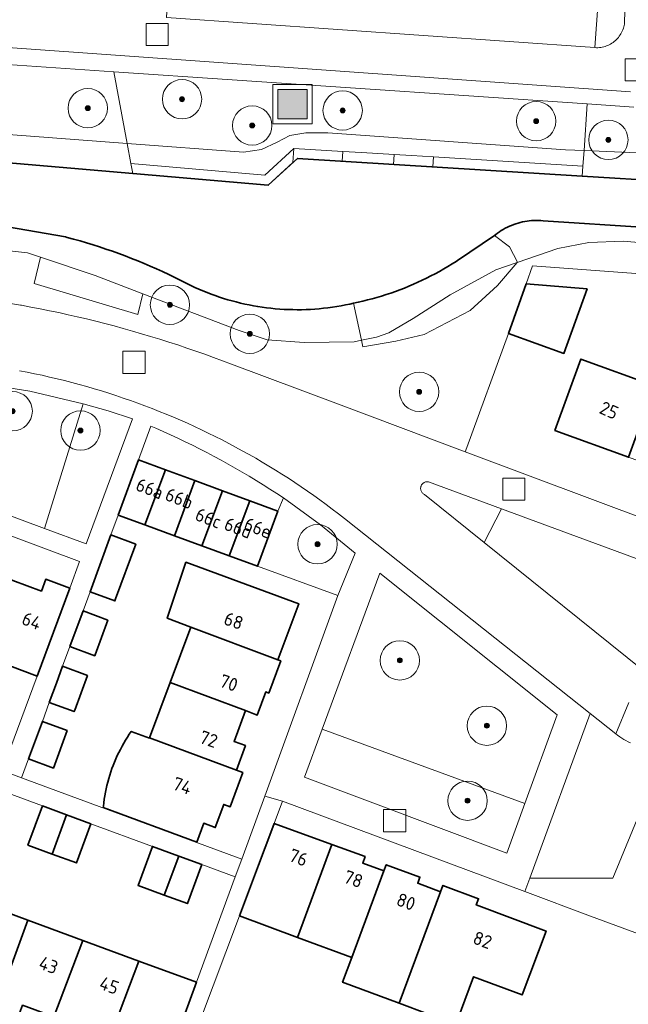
# Model space of a CAD drawing. Extents: x 154222 to 160093, y 456746 to 462495.
# Tile 147 of 254: x 158366 to 158428, y 461077 to 461177. Entities that reach past the tile are written whole.
import ezdxf
from ezdxf.enums import TextEntityAlignment as Align

# ---------------------------------------------------------------- set-up
doc = ezdxf.new("R2010")
doc.units = 0
doc.header["$LTSCALE"] = 0.75
doc.layers.get('0').update_dxf_attribs({"linetype": 'CONTINUOUS'})
for name, color, linetype, lineweight in [('B-XX-GK-BESCHOEIING-G', 252, 'GK-BESCHOEIING', 35), ('B-XX-GR-BEPLANTING_CULTUUR_BODEMBEDEKKER-GV', 252, 'CONTINUOUS', 18), ('B-XX-GR-BEPLANTING_CULTUUR_BOSPLANTSOEN-GV', 252, 'CONTINUOUS', 18), ('B-XX-GR-BEPLANTING_CULTUUR_HEESTERS-GV', 252, 'CONTINUOUS', 18), ('B-XX-GR-BOOM-S', 252, 'CONTINUOUS', 25), ('B-XX-IE-MEUBILAIR_WEGMEUBILAIR-S', 252, 'CONTINUOUS', 25), ('B-XX-OG-BEBOUWING-GV', 6, 'CONTINUOUS', 35), ('B-XX-OG-BEBOUWING-T18', 1, 'CONTINUOUS', 18), ('B-XX-OG-TERREIN_CULTUURSCHEIDING-GV', 252, 'CONTINUOUS', 18), ('B-XX-OG-TERREIN_ERF-GV', 252, 'CONTINUOUS', 18), ('B-XX-OG-WATER_SLOOT-GV', 252, 'CONTINUOUS', 18), ('B-XX-RI-GWA_RIOOLPUT-S', 252, 'CONTINUOUS', 25), ('B-XX-VH-VERHARDING_ASFALT-GV', 252, 'CONTINUOUS', 18), ('B-XX-VH-VERHARDING_BETONSTRAATSTEEN-GV', 252, 'CONTINUOUS', 18), ('B-XX-VH-VERHARDING_TEGEL-GV', 252, 'CONTINUOUS', 18)]:
    doc.layers.add(name, color=color, linetype=linetype, lineweight=lineweight)
doc.styles.add('NLCS-ISO-M-T18', font='NLCS-ISO.ttf', dxfattribs={"height": 1.8})
doc.linetypes.add('GK-BESCHOEIING', pattern='A,30,-5,[1,NLCS.SHX,S=1,R=0,X=0,Y=0],-5', length=40)

# ---------------------------------------------------------------- blocks, each defined once
blk = doc.blocks.new('SIE-WEG_AFVALBAK-SO')
at = {"linetype": 'ByBlock', "lineweight": 18}
h = blk.add_hatch(color=0, dxfattribs=at)
h.dxf.hatch_style = 1
h.paths.add_polyline_path([(-1.5, -1.5), (1.5, -1.5), (1.5, 1.5), (-1.5, 1.5)])
at = {"color": 0, "linetype": 'ByBlock', "lineweight": 18}
for points in [[(-2, -2), (2, -2), (2, 2), (-2, 2)], [(-1.5, -1.5), (1.5, -1.5), (1.5, 1.5), (-1.5, 1.5)]]:
    blk.add_lwpolyline(points, close=True, dxfattribs=at)
blk = doc.blocks.new('SRI-PUT_INSPECTIEPUT_RIOOLPUT-SO')
at = {"color": 0, "linetype": 'ByBlock', "lineweight": 18}
blk.add_lwpolyline([(-1.125, -1.125), (1.125, -1.125), (1.125, 1.125), (-1.125, 1.125)], close=True, dxfattribs=at)
blk = doc.blocks.new('SGR-BOOM_01-SO')
at = {"linetype": 'ByBlock', "lineweight": 18}
h = blk.add_hatch(color=0, dxfattribs=at)
h.dxf.hatch_style = 1
edge = h.paths.add_edge_path()
edge.add_arc((0, 0), 0.25, 0, 360)
at = {"color": 0, "linetype": 'ByBlock', "lineweight": 18}
for radius in [2, 0.25]:
    blk.add_circle((0, 0), radius, dxfattribs=at)

msp = doc.modelspace()

# ---------------------------------------------------------------- linework, layer by layer
at = {"layer": 'B-XX-GK-BESCHOEIING-G'}
for points in [[(158354.736, 461163.018), (158377.225, 461161.078), (158390.99, 461159.89), (158393.95, 461162.62), (158422.905, 461160.833), (158440.588, 461159.742)], [(158450.335, 461154.229), (158418.92, 461156.28), (158418.687, 461156.298), (158418.454, 461156.309), (158418.221, 461156.311), (158417.988, 461156.305), (158417.755, 461156.292), (158417.522, 461156.27), (158417.291, 461156.24), (158417.06, 461156.203), (158416.831, 461156.158), (158416.604, 461156.104), (158416.379, 461156.043), (158416.156, 461155.975), (158415.935, 461155.899), (158415.718, 461155.815), (158415.503, 461155.724), (158415.291, 461155.625), (158415.083, 461155.519), (158414.879, 461155.407), (158414.678, 461155.287), (158414.482, 461155.161), (158414.291, 461155.027), (158414.104, 461154.888), (158413.98, 461154.79), (158410.213, 461152.234), (158410.085, 461152.151), (158409.669, 461151.887), (158409.248, 461151.629), (158408.824, 461151.379), (158408.395, 461151.135), (158407.963, 461150.899), (158407.526, 461150.669), (158407.086, 461150.447), (158406.643, 461150.231), (158406.196, 461150.023), (158405.746, 461149.822), (158405.292, 461149.629), (158404.836, 461149.443), (158404.376, 461149.264), (158403.914, 461149.093), (158403.449, 461148.929), (158402.981, 461148.773), (158402.511, 461148.625), (158402.038, 461148.484), (158401.564, 461148.351), (158401.087, 461148.226), (158400.608, 461148.108), (158400.127, 461147.998), (158399.645, 461147.896), (158399.262, 461147.81), (158398.824, 461147.718), (158398.385, 461147.635), (158397.944, 461147.56), (158397.501, 461147.492), (158397.058, 461147.433), (158396.614, 461147.381), (158396.169, 461147.337), (158395.723, 461147.302), (158395.276, 461147.274), (158394.829, 461147.254), (158394.382, 461147.242), (158393.935, 461147.239), (158393.487, 461147.243), (158393.04, 461147.255), (158392.593, 461147.275), (158392.147, 461147.303), (158391.701, 461147.34), (158391.256, 461147.384), (158390.812, 461147.436), (158390.368, 461147.496), (158389.926, 461147.564), (158389.485, 461147.64), (158389.046, 461147.724), (158388.608, 461147.815), (158388.172, 461147.914), (158387.738, 461148.022), (158387.305, 461148.137), (158386.875, 461148.259), (158386.447, 461148.39), (158386.022, 461148.527), (158385.599, 461148.673), (158385.178, 461148.826), (158384.761, 461148.987), (158384.346, 461149.155), (158383.935, 461149.33), (158383.526, 461149.513), (158383.122, 461149.703), (158382.72, 461149.9), (158382.107, 461150.213), (158381.49, 461150.519), (158380.87, 461150.818), (158380.246, 461151.11), (158379.619, 461151.395), (158378.988, 461151.672), (158378.355, 461151.941), (158377.718, 461152.204), (158377.078, 461152.459), (158376.436, 461152.706), (158375.79, 461152.947), (158375.142, 461153.179), (158374.491, 461153.404), (158373.838, 461153.622), (158373.182, 461153.831), (158372.524, 461154.034), (158371.863, 461154.228), (158371.2, 461154.415), (158370.535, 461154.594), (158370.36, 461154.64), (158364.467, 461155.661)]]:
    msp.add_lwpolyline(points, dxfattribs=at)
at = {"layer": 'B-XX-GR-BEPLANTING_CULTUUR_BODEMBEDEKKER-GV'}
msp.add_lwpolyline([(158354.736, 461163.018), (158377.225, 461161.078), (158377.033, 461162.098), (158376.648, 461164.144), (158354.726, 461165.805)], dxfattribs=at)
msp.add_lwpolyline([(158407.208, 461129.743), (158407.134, 461129.744), (158407.06, 461129.737), (158406.987, 461129.722), (158406.917, 461129.7), (158406.849, 461129.67), (158406.785, 461129.632), (158406.726, 461129.589), (158406.671, 461129.538), (158406.623, 461129.483), (158406.58, 461129.422), (158406.544, 461129.357), (158406.516, 461129.289), (158406.503, 461129.249), (158406.486, 461129.177), (158406.478, 461129.103), (158406.477, 461129.029), (158406.484, 461128.956), (158406.5, 461128.883), (158406.523, 461128.813), (158406.553, 461128.745), (158406.591, 461128.682), (158406.635, 461128.622), (158406.685, 461128.568), (158406.741, 461128.52), (158406.802, 461128.477), (158406.867, 461128.442), (158406.884, 461128.434), (158412.933, 461123.572), (158414.694, 461126.994), (158407.281, 461129.734)], close=True, dxfattribs=at)
at = {"layer": 'B-XX-GR-BEPLANTING_CULTUUR_BOSPLANTSOEN-GV'}
for points in [[(158355.584, 461172.776), (158349.492, 461173.19), (158349.072, 461167.201), (158349.008, 461166.272), (158354.726, 461165.805), (158376.648, 461164.144), (158375.276, 461171.437)], [(158398.576, 461163.336), (158393.586, 461163.644), (158393.485, 461162.191), (158393.95, 461162.62), (158398.507, 461162.339)], [(158405.55, 461162.906), (158403.787, 461163.015), (158403.724, 461162.017), (158407.717, 461161.77), (158407.78, 461162.768)], [(158438.45, 461162.733), (158423.086, 461163.412), (158422.975, 461161.831), (158422.905, 461160.833), (158440.588, 461159.742), (158440.655, 461160.74), (158440.784, 461162.646)], [(158415.507, 461153.63), (158413.98, 461154.79), (158410.213, 461152.234), (158410.085, 461152.151), (158409.669, 461151.887), (158409.248, 461151.629), (158408.824, 461151.379), (158408.395, 461151.135), (158407.963, 461150.899), (158407.526, 461150.669), (158407.086, 461150.447), (158406.643, 461150.231), (158406.196, 461150.023), (158405.746, 461149.823), (158405.292, 461149.629), (158404.835, 461149.443), (158404.376, 461149.264), (158403.914, 461149.093), (158403.449, 461148.929), (158402.981, 461148.773), (158402.511, 461148.625), (158402.038, 461148.484), (158401.564, 461148.351), (158401.087, 461148.226), (158400.608, 461148.108), (158400.127, 461147.998), (158399.645, 461147.896), (158400.466, 461144.132), (158401.979, 461144.46), (158403.246, 461144.872), (158405.72, 461146.344), (158409.486, 461148.742), (158414.114, 461151.306), (158416.305, 461152.051), (158416.325, 461152.074)], [(158373.389, 461150.714), (158367.826, 461152.564), (158367.174, 461149.893), (158377.733, 461146.766), (158378.243, 461148.856)], [(158414.279, 461149.7), (158416.305, 461152.051), (158414.114, 461151.306), (158409.486, 461148.742), (158405.72, 461146.344), (158403.246, 461144.872), (158401.979, 461144.46), (158400.466, 461144.132), (158400.608, 461143.479), (158403.964, 461144.052), (158406.829, 461144.707), (158411.495, 461147.163)]]:
    msp.add_lwpolyline(points, close=True, dxfattribs=at)
for points in [[(158428.157, 461167.842), (158423.419, 461168.164), (158423.086, 461163.412), (158438.45, 461162.733)], [(158431.381, 461102.414), (158426.019, 461089.427), (158417.563, 461089.449), (158417.062, 461088.085), (158423.757, 461085.586), (158428.902, 461083.666)]]:
    msp.add_lwpolyline(points, dxfattribs=at)
at = {"layer": 'B-XX-GR-BEPLANTING_CULTUUR_HEESTERS-GV'}
msp.add_lwpolyline([(158424.67, 461180.49), (158424.192, 461173.888), (158424.342, 461173.882), (158424.493, 461173.883), (158424.643, 461173.893), (158424.793, 461173.911), (158424.941, 461173.937), (158425.088, 461173.97), (158425.232, 461174.011), (158425.375, 461174.06), (158425.514, 461174.116), (158425.651, 461174.18), (158425.784, 461174.251), (158425.912, 461174.328), (158426.037, 461174.413), (158426.157, 461174.504), (158426.272, 461174.601), (158426.381, 461174.705), (158426.485, 461174.813), (158426.583, 461174.928), (158426.675, 461175.047), (158426.76, 461175.171), (158426.839, 461175.299), (158426.91, 461175.432), (158426.975, 461175.568), (158427.032, 461175.707), (158427.082, 461175.849), (158427.124, 461175.993), (158427.158, 461176.14), (158427.185, 461176.288), (158427.203, 461176.437), (158427.214, 461176.587), (158427.217, 461176.7), (158427.42, 461180.2)], dxfattribs=at)
for points in [[(158374.7, 461136.952), (158372.187, 461137.674), (158368.244, 461124.99), (158372.485, 461123.418), (158377.188, 461136.149)], [(158396.299, 461125.369), (158392.535, 461128.105), (158391.974, 461126.753), (158389.884, 461121.147), (158398.049, 461118.162), (158399.815, 461122.48)], [(158417.085, 461097.024), (158396.469, 461104.598), (158394.654, 461099.689), (158415.255, 461091.967)]]:
    msp.add_lwpolyline(points, close=True, dxfattribs=at)
at = {"layer": 'B-XX-OG-BEBOUWING-GV'}
for points in [[(158423.42, 461149.376), (158417.214, 461149.86), (158415.395, 461144.83), (158421.036, 461142.789)], [(158430.259, 461139.483), (158422.771, 461142.214), (158420.125, 461134.96), (158427.614, 461132.229)], [(158380.537, 461130.967), (158377.8, 461131.975), (158375.74, 461126.358), (158378.447, 461125.361)], [(158383.538, 461129.861), (158380.537, 461130.967), (158378.447, 461125.361), (158381.447, 461124.255)], [(158386.318, 461128.837), (158383.538, 461129.861), (158381.447, 461124.255), (158384.228, 461123.231)], [(158389.105, 461127.81), (158386.318, 461128.837), (158384.228, 461123.231), (158387.015, 461122.204)], [(158391.974, 461126.753), (158389.105, 461127.81), (158387.015, 461122.204), (158389.884, 461121.147)], [(158377.517, 461123.411), (158374.997, 461124.338), (158372.873, 461118.557), (158375.392, 461117.629), (158375.471, 461117.842)], [(158382.591, 461121.568), (158380.726, 461115.865), (158383.108, 461114.969), (158391.957, 461111.64), (158394.087, 461117.331), (158385.198, 461120.607)], [(158370.812, 461118.93), (158368.369, 461119.834), (158367.925, 461118.634), (158365.013, 461119.712), (158364.776, 461119.8), (158361.903, 461112.063), (158367.504, 461109.99)], [(158374.676, 461115.685), (158372.157, 461116.613), (158370.823, 461112.987), (158373.343, 461112.06), (158373.378, 461112.152)], [(158383.108, 461114.969), (158381.013, 461109.316), (158388.663, 461106.475), (158389.87, 461106.026), (158390.731, 461108.367), (158391.031, 461108.255), (158392.257, 461111.528), (158391.957, 461111.64)], [(158372.605, 461110.054), (158370.085, 461110.982), (158369.454, 461109.268), (158368.73, 461107.3), (158371.252, 461106.372), (158371.31, 461106.526)], [(158388.663, 461106.475), (158381.013, 461109.316), (158378.928, 461103.691), (158387.752, 461100.408), (158388.66, 461102.921), (158387.509, 461103.346)], [(158370.547, 461104.455), (158368.024, 461105.383), (158366.619, 461101.567), (158369.142, 461100.637)], [(158378.915, 461103.656), (158377.065, 461104.362), (158376.863, 461104.068), (158376.667, 461103.769), (158376.478, 461103.467), (158376.296, 461103.16), (158376.121, 461102.848), (158375.952, 461102.534), (158375.791, 461102.215), (158375.637, 461101.893), (158375.491, 461101.568), (158375.351, 461101.239), (158375.219, 461100.907), (158375.095, 461100.573), (158374.978, 461100.236), (158374.869, 461099.896), (158374.767, 461099.554), (158374.673, 461099.209), (158374.587, 461098.863), (158374.508, 461098.514), (158374.438, 461098.165), (158374.375, 461097.813), (158374.32, 461097.46), (158374.273, 461097.107), (158374.234, 461096.752), (158374.22, 461096.607), (158383.727, 461093.102), (158384.432, 461095.016), (158385.605, 461094.584), (158386.47, 461096.93), (158387.117, 461096.691), (158388.399, 461100.167), (158387.752, 461100.408), (158378.928, 461103.691)], [(158370.493, 461095.879), (158368.027, 461096.788), (158366.557, 461092.793), (158369.022, 461091.886)], [(158372.945, 461094.977), (158370.493, 461095.879), (158369.022, 461091.886), (158371.477, 461090.982)], [(158397.454, 461092.856), (158391.575, 461094.985), (158391.335, 461094.349), (158389.992, 461090.759), (158388.068, 461085.62), (158393.969, 461083.412)], [(158400.838, 461091.63), (158397.454, 461092.856), (158393.969, 461083.412), (158399.47, 461081.353), (158402.744, 461090.169), (158400.591, 461090.975)], [(158381.893, 461091.681), (158379.212, 461092.668), (158377.751, 461088.696), (158380.391, 461087.724)], [(158384.236, 461090.819), (158381.893, 461091.681), (158380.391, 461087.724), (158382.775, 461086.847)], [(158408.496, 461088.046), (158406.177, 461088.914), (158406.411, 461089.54), (158402.977, 461090.798), (158402.744, 461090.169), (158399.47, 461081.353), (158398.544, 461078.858), (158404.285, 461076.709)], [(158408.496, 461088.046), (158404.285, 461076.709), (158410.046, 461074.551), (158410.98, 461077.045), (158411.864, 461079.406), (158416.79, 461077.562), (158419.222, 461084.062), (158412.124, 461086.718), (158412.36, 461087.349), (158408.74, 461088.702)], [(158366.544, 461085.162), (158360.958, 461087.216), (158358.055, 461079.434), (158357.773, 461079.538), (158357.378, 461078.463), (158359.913, 461077.531), (158360.297, 461078.575), (158363.402, 461077.432), (158363.661, 461077.337)], [(158372.123, 461083.109), (158366.544, 461085.162), (158363.661, 461077.337), (158363.402, 461077.432), (158363.016, 461076.382), (158365.608, 461075.429), (158366.007, 461076.514), (158368.846, 461075.47), (158369.18, 461075.347)], [(158377.843, 461081.005), (158372.123, 461083.109), (158369.18, 461075.347), (158368.846, 461075.47), (158368.451, 461074.395), (158371.222, 461073.376), (158371.604, 461074.414), (158374.533, 461073.336), (158374.885, 461073.206)], [(158383.696, 461078.852), (158377.843, 461081.005), (158374.885, 461073.206), (158374.533, 461073.336), (158374.133, 461072.248), (158377.149, 461071.139), (158377.563, 461072.266), (158380.476, 461071.195), (158380.048, 461070.031), (158380.403, 461069.9), (158382.4, 461075.329)]]:
    msp.add_lwpolyline(points, close=True, dxfattribs=at)
at = {"layer": 'B-XX-OG-TERREIN_CULTUURSCHEIDING-GV'}
for points in [[(158423.419, 461168.164), (158375.276, 461171.437), (158376.648, 461164.144), (158388.453, 461163.249), (158390.287, 461163.526), (158391.877, 461164.289), (158393.17, 461164.942), (158394.815, 461165.219), (158397.056, 461165.229), (158421.196, 461163.495), (158423.086, 461163.412)], [(158421.196, 461163.495), (158397.056, 461165.229), (158394.815, 461165.219), (158393.17, 461164.942), (158391.877, 461164.289), (158390.287, 461163.526), (158388.453, 461163.249), (158376.648, 461164.144), (158377.033, 461162.098), (158390.636, 461160.924), (158393.586, 461163.644), (158398.576, 461163.336), (158400.459, 461163.22), (158403.787, 461163.015), (158405.55, 461162.906), (158407.78, 461162.768), (158422.975, 461161.831), (158423.086, 461163.412)], [(158393.485, 461162.191), (158393.586, 461163.644), (158390.636, 461160.924), (158377.033, 461162.098), (158377.225, 461161.078), (158390.99, 461159.89)], [(158400.459, 461163.22), (158398.576, 461163.336), (158398.507, 461162.339), (158403.724, 461162.017), (158403.787, 461163.015)], [(158422.975, 461161.831), (158407.78, 461162.768), (158407.717, 461161.77), (158422.905, 461160.833)], [(158366.734, 461138.945), (158361.207, 461139.836), (158358.015, 461137.27), (158355.393, 461129.753), (158368.244, 461124.99), (158372.187, 461137.674)], [(158433.177, 461120.161), (158414.694, 461126.994), (158412.933, 461123.572), (158429.042, 461110.624)], [(158420.352, 461106.051), (158402.326, 461120.439), (158396.469, 461104.598), (158417.085, 461097.024)]]:
    msp.add_lwpolyline(points, close=True, dxfattribs=at)
for points in [[(158450.335, 461154.229), (158418.92, 461156.28), (158418.687, 461156.298), (158418.454, 461156.309), (158418.221, 461156.311), (158417.988, 461156.305), (158417.755, 461156.292), (158417.522, 461156.27), (158417.291, 461156.24), (158417.06, 461156.203), (158416.832, 461156.158), (158416.604, 461156.104), (158416.379, 461156.043), (158416.156, 461155.975), (158415.935, 461155.899), (158415.718, 461155.815), (158415.503, 461155.724), (158415.291, 461155.625), (158415.083, 461155.519), (158414.879, 461155.407), (158414.678, 461155.287), (158414.482, 461155.161), (158414.291, 461155.027), (158414.104, 461154.888), (158413.98, 461154.79), (158415.507, 461153.63), (158416.325, 461152.074), (158416.305, 461152.051), (158420.418, 461153.449), (158423.573, 461154.088), (158427.081, 461154.217), (158432.942, 461153.711)], [(158362.48, 461153.466), (158366.496, 461153.006), (158367.826, 461152.564), (158373.389, 461150.714), (158378.243, 461148.856), (158388.026, 461145.111), (158390.887, 461144.159), (158394.635, 461143.92), (158399.71, 461143.968), (158400.466, 461144.132), (158399.645, 461147.896), (158399.262, 461147.81), (158398.824, 461147.718), (158398.385, 461147.635), (158397.944, 461147.56), (158397.501, 461147.492), (158397.058, 461147.433), (158396.614, 461147.381), (158396.168, 461147.337), (158395.723, 461147.302), (158395.276, 461147.274), (158394.829, 461147.254), (158394.382, 461147.242), (158393.935, 461147.238), (158393.488, 461147.243), (158393.04, 461147.255), (158392.593, 461147.275), (158392.147, 461147.303), (158391.701, 461147.34), (158391.256, 461147.384), (158390.812, 461147.436), (158390.368, 461147.496), (158389.926, 461147.564), (158389.485, 461147.64), (158389.046, 461147.723), (158388.608, 461147.815), (158388.172, 461147.915), (158387.738, 461148.022), (158387.305, 461148.137), (158386.875, 461148.259), (158386.447, 461148.389), (158386.022, 461148.527), (158385.599, 461148.673), (158385.178, 461148.826), (158384.761, 461148.987), (158384.346, 461149.155), (158383.935, 461149.33), (158383.527, 461149.513), (158383.122, 461149.703), (158382.72, 461149.9), (158382.107, 461150.213), (158381.49, 461150.519), (158380.87, 461150.818), (158380.246, 461151.11), (158379.619, 461151.394), (158378.988, 461151.672), (158378.355, 461151.942), (158377.718, 461152.204), (158377.078, 461152.459), (158376.436, 461152.706), (158375.79, 461152.946), (158375.142, 461153.179), (158374.491, 461153.404), (158373.838, 461153.622), (158373.182, 461153.831), (158372.524, 461154.034), (158371.863, 461154.228), (158371.2, 461154.415), (158370.535, 461154.594), (158370.36, 461154.64), (158364.467, 461155.661)], [(158432.942, 461153.711), (158427.081, 461154.217), (158423.573, 461154.088), (158420.418, 461153.449), (158416.305, 461152.051), (158414.279, 461149.7), (158411.495, 461147.163), (158406.829, 461144.707), (158403.964, 461144.052), (158400.608, 461143.479), (158400.466, 461144.132), (158399.71, 461143.968), (158394.635, 461143.92), (158390.887, 461144.159), (158388.026, 461145.111), (158378.243, 461148.856), (158377.733, 461146.766), (158367.174, 461149.893), (158367.826, 461152.564), (158366.496, 461153.006), (158362.48, 461153.466)], [(158363.357, 461148.115), (158365.812, 461147.702), (158365.906, 461147.685), (158366.855, 461147.51), (158367.802, 461147.327), (158368.748, 461147.136), (158369.692, 461146.938), (158370.634, 461146.731), (158371.575, 461146.517), (158372.514, 461146.295), (158373.451, 461146.065), (158374.386, 461145.828), (158375.319, 461145.582), (158376.25, 461145.329), (158377.179, 461145.069), (158378.105, 461144.8), (158379.03, 461144.524), (158379.952, 461144.24), (158380.871, 461143.949), (158381.789, 461143.65), (158382.703, 461143.343), (158383.615, 461143.029), (158384.525, 461142.707), (158385.432, 461142.378), (158386.336, 461142.041), (158387.237, 461141.697), (158397.843, 461137.723), (158411.007, 461132.791), (158411.176, 461133.243), (158415.395, 461144.83), (158417.214, 461149.86), (158417.842, 461151.713), (158448.475, 461149.425)], [(158427.797, 461103.186), (158427.572, 461103.299), (158427.35, 461103.418), (158427.133, 461103.544), (158426.919, 461103.677), (158426.71, 461103.817), (158426.505, 461103.963), (158426.305, 461104.116), (158423.713, 461106.175), (158417.563, 461089.449), (158426.019, 461089.427), (158431.381, 461102.414)]]:
    msp.add_lwpolyline(points, dxfattribs=at)
at = {"layer": 'B-XX-OG-TERREIN_ERF-GV'}
for points in [[(158386.727, 461183.152), (158381.05, 461183.55), (158380.64, 461176.96), (158424.192, 461173.888), (158424.67, 461180.49), (158419.047, 461180.884), (158413.661, 461181.262), (158408.274, 461181.64), (158402.887, 461182.018), (158397.5, 461182.396), (158392.113, 461182.774)], [(158448.475, 461149.425), (158417.842, 461151.713), (158417.214, 461149.86), (158423.42, 461149.376), (158421.036, 461142.789), (158415.395, 461144.83), (158411.176, 461133.243), (158411.007, 461132.791), (158436.613, 461123.196), (158437.631, 461122.86), (158438.595, 461122.39), (158438.675, 461122.597), (158445.389, 461141.153), (158439.846, 461143.164), (158441.66, 461148.162), (158447.774, 461147.724)], [(158420.125, 461134.96), (158422.771, 461142.214), (158430.259, 461139.483), (158437.749, 461136.752), (158435.104, 461129.498), (158427.614, 461132.229)], [(158398.049, 461118.162), (158389.884, 461121.147), (158387.015, 461122.204), (158384.228, 461123.231), (158381.447, 461124.255), (158378.447, 461125.361), (158375.74, 461126.358), (158374.997, 461124.338), (158377.517, 461123.411), (158375.471, 461117.842), (158375.392, 461117.629), (158372.873, 461118.557), (158372.157, 461116.613), (158374.676, 461115.685), (158373.378, 461112.152), (158373.343, 461112.06), (158370.823, 461112.987), (158370.085, 461110.982), (158372.605, 461110.054), (158371.31, 461106.526), (158371.252, 461106.372), (158368.73, 461107.3), (158368.024, 461105.383), (158370.547, 461104.455), (158369.142, 461100.637), (158366.619, 461101.567), (158365.91, 461099.641), (158388.298, 461091.384), (158390.628, 461097.783)], [(158381.013, 461109.316), (158383.108, 461114.969), (158380.726, 461115.865), (158382.591, 461121.568), (158385.198, 461120.607), (158394.087, 461117.331), (158391.957, 461111.64), (158392.257, 461111.528), (158391.031, 461108.255), (158390.731, 461108.367), (158389.87, 461106.026), (158388.663, 461106.475), (158387.509, 461103.346), (158388.66, 461102.921), (158387.752, 461100.408), (158388.399, 461100.167), (158387.117, 461096.691), (158386.47, 461096.93), (158385.605, 461094.584), (158384.432, 461095.016), (158383.727, 461093.102), (158374.22, 461096.607), (158374.234, 461096.752), (158374.273, 461097.107), (158374.32, 461097.46), (158374.375, 461097.813), (158374.438, 461098.165), (158374.508, 461098.514), (158374.587, 461098.863), (158374.673, 461099.209), (158374.767, 461099.554), (158374.869, 461099.896), (158374.978, 461100.236), (158375.095, 461100.573), (158375.219, 461100.907), (158375.351, 461101.239), (158375.491, 461101.568), (158375.637, 461101.893), (158375.791, 461102.215), (158375.952, 461102.534), (158376.121, 461102.848), (158376.296, 461103.16), (158376.478, 461103.467), (158376.667, 461103.769), (158376.863, 461104.068), (158377.065, 461104.362), (158378.915, 461103.656), (158378.928, 461103.691)]]:
    msp.add_lwpolyline(points, close=True, dxfattribs=at)
for points in [[(158365.013, 461119.712), (158367.925, 461118.634), (158368.369, 461119.834), (158370.812, 461118.93), (158371.81, 461121.632), (158354.985, 461127.912)], [(158363.944, 461100.373), (158367.504, 461109.99), (158361.903, 461112.063)], [(158360.958, 461087.216), (158366.544, 461085.162), (158372.123, 461083.109), (158377.843, 461081.005), (158383.696, 461078.852), (158386.412, 461086.24), (158387.637, 461089.57), (158384.236, 461090.819), (158382.775, 461086.847), (158380.391, 461087.724), (158377.751, 461088.696), (158379.212, 461092.668), (158372.945, 461094.977), (158371.477, 461090.982), (158369.022, 461091.886), (158366.557, 461092.793), (158368.027, 461096.788), (158361.682, 461099.126)], [(158428.902, 461083.666), (158423.757, 461085.586), (158417.062, 461088.085), (158392.433, 461097.278), (158391.575, 461094.985), (158397.454, 461092.856), (158400.838, 461091.63), (158400.591, 461090.975), (158402.744, 461090.169), (158402.977, 461090.798), (158406.411, 461089.54), (158406.177, 461088.914), (158408.496, 461088.046), (158408.74, 461088.702), (158412.36, 461087.349), (158412.124, 461086.718), (158419.222, 461084.062), (158416.79, 461077.562), (158411.864, 461079.406), (158410.98, 461077.045), (158410.046, 461074.551), (158404.285, 461076.709), (158398.544, 461078.858), (158399.47, 461081.353), (158393.969, 461083.412), (158388.068, 461085.62), (158384.013, 461074.783)]]:
    msp.add_lwpolyline(points, dxfattribs=at)
at = {"layer": 'B-XX-OG-WATER_SLOOT-GV'}
for points in [[(158440.588, 461159.742), (158422.905, 461160.833), (158407.717, 461161.77), (158403.724, 461162.017), (158398.507, 461162.339), (158393.95, 461162.62), (158393.485, 461162.191), (158390.99, 461159.89), (158377.225, 461161.078), (158354.736, 461163.018)], [(158364.467, 461155.661), (158370.36, 461154.64), (158370.535, 461154.594), (158371.2, 461154.415), (158371.863, 461154.228), (158372.524, 461154.034), (158373.182, 461153.831), (158373.838, 461153.622), (158374.491, 461153.404), (158375.142, 461153.179), (158375.79, 461152.946), (158376.436, 461152.706), (158377.078, 461152.459), (158377.718, 461152.204), (158378.355, 461151.942), (158378.988, 461151.672), (158379.619, 461151.394), (158380.246, 461151.11), (158380.87, 461150.818), (158381.49, 461150.519), (158382.107, 461150.213), (158382.72, 461149.9), (158383.122, 461149.703), (158383.527, 461149.513), (158383.935, 461149.33), (158384.346, 461149.155), (158384.761, 461148.987), (158385.178, 461148.826), (158385.599, 461148.673), (158386.022, 461148.527), (158386.447, 461148.389), (158386.875, 461148.259), (158387.305, 461148.137), (158387.738, 461148.022), (158388.172, 461147.915), (158388.608, 461147.815), (158389.046, 461147.723), (158389.485, 461147.64), (158389.926, 461147.564), (158390.368, 461147.496), (158390.812, 461147.436), (158391.256, 461147.384), (158391.701, 461147.34), (158392.147, 461147.303), (158392.593, 461147.275), (158393.04, 461147.255), (158393.488, 461147.243), (158393.935, 461147.238), (158394.382, 461147.242), (158394.829, 461147.254), (158395.276, 461147.274), (158395.723, 461147.302), (158396.168, 461147.337), (158396.614, 461147.381), (158397.058, 461147.433), (158397.501, 461147.492), (158397.944, 461147.56), (158398.385, 461147.635), (158398.824, 461147.718), (158399.262, 461147.81), (158399.645, 461147.896), (158400.127, 461147.998), (158400.608, 461148.108), (158401.087, 461148.226), (158401.564, 461148.351), (158402.038, 461148.484), (158402.511, 461148.625), (158402.981, 461148.773), (158403.449, 461148.929), (158403.914, 461149.093), (158404.376, 461149.264), (158404.835, 461149.443), (158405.292, 461149.629), (158405.746, 461149.823), (158406.196, 461150.023), (158406.643, 461150.231), (158407.086, 461150.447), (158407.526, 461150.669), (158407.963, 461150.899), (158408.395, 461151.135), (158408.824, 461151.379), (158409.248, 461151.629), (158409.669, 461151.887), (158410.085, 461152.151), (158410.213, 461152.234), (158413.98, 461154.79), (158414.104, 461154.888), (158414.291, 461155.027), (158414.482, 461155.161), (158414.678, 461155.287), (158414.879, 461155.407), (158415.083, 461155.519), (158415.291, 461155.625), (158415.503, 461155.724), (158415.718, 461155.815), (158415.935, 461155.899), (158416.156, 461155.975), (158416.379, 461156.043), (158416.604, 461156.104), (158416.832, 461156.158), (158417.06, 461156.203), (158417.291, 461156.24), (158417.522, 461156.27), (158417.755, 461156.292), (158417.988, 461156.305), (158418.221, 461156.311), (158418.454, 461156.309), (158418.687, 461156.298), (158418.92, 461156.28), (158450.335, 461154.229)]]:
    msp.add_lwpolyline(points, dxfattribs=at)
at = {"layer": 'B-XX-VH-VERHARDING_ASFALT-GV'}
for points in [[(158436.613, 461123.196), (158411.007, 461132.791), (158397.843, 461137.723), (158387.237, 461141.697), (158386.336, 461142.041), (158385.432, 461142.378), (158384.525, 461142.707), (158383.615, 461143.029), (158382.703, 461143.343), (158381.789, 461143.65), (158380.871, 461143.949), (158379.952, 461144.24), (158379.03, 461144.524), (158378.105, 461144.8), (158377.179, 461145.069), (158376.25, 461145.329), (158375.319, 461145.582), (158374.386, 461145.828), (158373.451, 461146.065), (158372.514, 461146.295), (158371.575, 461146.517), (158370.634, 461146.731), (158369.692, 461146.938), (158368.748, 461147.136), (158367.802, 461147.327), (158366.855, 461147.51), (158365.906, 461147.685), (158365.812, 461147.702), (158363.357, 461148.115)], [(158365.703, 461141.033), (158366.468, 461140.885), (158367.232, 461140.73), (158367.994, 461140.566), (158368.755, 461140.395), (158369.514, 461140.216), (158370.27, 461140.029), (158371.025, 461139.835), (158371.778, 461139.632), (158372.528, 461139.422), (158373.277, 461139.205), (158374.023, 461138.979), (158374.767, 461138.746), (158375.508, 461138.506), (158376.247, 461138.257), (158376.984, 461138.002), (158377.717, 461137.738), (158378.448, 461137.467), (158379.176, 461137.189), (158379.901, 461136.903), (158380.624, 461136.61), (158381.343, 461136.309), (158382.059, 461136.001), (158382.772, 461135.686), (158383.481, 461135.363), (158384.188, 461135.034), (158384.89, 461134.696), (158385.59, 461134.352), (158386.285, 461134.001), (158386.977, 461133.642), (158387.666, 461133.276), (158388.35, 461132.904), (158389.031, 461132.524), (158389.708, 461132.137), (158390.381, 461131.744), (158391.049, 461131.343), (158391.714, 461130.936), (158392.374, 461130.521), (158393.03, 461130.101), (158393.682, 461129.673), (158394.33, 461129.239), (158394.972, 461128.798), (158395.611, 461128.35), (158396.244, 461127.896), (158396.873, 461127.436), (158397.497, 461126.969), (158398.117, 461126.496), (158398.731, 461126.016), (158423.713, 461106.175), (158426.305, 461104.116), (158427.642, 461107.295)], [(158429.042, 461110.624), (158412.933, 461123.572), (158406.884, 461128.434), (158406.867, 461128.442), (158406.802, 461128.477), (158406.741, 461128.52), (158406.685, 461128.568), (158406.635, 461128.622), (158406.591, 461128.682), (158406.553, 461128.745), (158406.523, 461128.813), (158406.5, 461128.883), (158406.484, 461128.956), (158406.477, 461129.029), (158406.478, 461129.103), (158406.486, 461129.177), (158406.503, 461129.249), (158406.516, 461129.289), (158406.544, 461129.357), (158406.58, 461129.422), (158406.623, 461129.483), (158406.671, 461129.538), (158406.726, 461129.589), (158406.785, 461129.632), (158406.849, 461129.67), (158406.917, 461129.7), (158406.987, 461129.722), (158407.06, 461129.737), (158407.134, 461129.744), (158407.208, 461129.743), (158407.281, 461129.734), (158414.694, 461126.994), (158433.177, 461120.161)], [(158427.642, 461107.295), (158426.305, 461104.116), (158426.505, 461103.963), (158426.71, 461103.817), (158426.919, 461103.677), (158427.133, 461103.544), (158427.35, 461103.418), (158427.572, 461103.299), (158427.797, 461103.186)]]:
    msp.add_lwpolyline(points, dxfattribs=at)
at = {"layer": 'B-XX-VH-VERHARDING_BETONSTRAATSTEEN-GV'}
for points in [[(158427.42, 461180.2), (158427.217, 461176.7), (158427.214, 461176.587), (158427.203, 461176.437), (158427.185, 461176.288), (158427.158, 461176.14), (158427.124, 461175.993), (158427.082, 461175.849), (158427.032, 461175.707), (158426.975, 461175.568), (158426.91, 461175.432), (158426.839, 461175.299), (158426.76, 461175.171), (158426.675, 461175.047), (158426.583, 461174.928), (158426.485, 461174.813), (158426.381, 461174.705), (158426.272, 461174.601), (158426.157, 461174.504), (158426.037, 461174.413), (158425.912, 461174.328), (158425.784, 461174.251), (158425.651, 461174.18), (158425.514, 461174.116), (158425.375, 461174.06), (158425.232, 461174.011), (158425.088, 461173.97), (158424.941, 461173.937), (158424.793, 461173.911), (158424.643, 461173.893), (158424.493, 461173.883), (158424.342, 461173.882), (158424.192, 461173.888), (158380.64, 461176.96)], [(158344.774, 461179.366), (158344.48, 461175.34), (158427.817, 461169.406)], [(158427.817, 461169.406), (158344.48, 461175.34), (158344.426, 461173.553), (158347.454, 461173.329), (158349.492, 461173.19), (158355.584, 461172.776), (158375.276, 461171.437), (158423.419, 461168.164), (158428.157, 461167.842)]]:
    msp.add_lwpolyline(points, dxfattribs=at)
msp.add_lwpolyline([(158379.548, 461135.187), (158379.042, 461135.406), (158377.8, 461131.975), (158380.537, 461130.967), (158383.538, 461129.861), (158386.318, 461128.837), (158389.105, 461127.81), (158391.974, 461126.753), (158392.535, 461128.105), (158391.848, 461128.557), (158391.156, 461129.003), (158390.46, 461129.442), (158389.759, 461129.874), (158389.055, 461130.299), (158388.346, 461130.717), (158387.634, 461131.128), (158386.917, 461131.533), (158386.196, 461131.93), (158385.472, 461132.321), (158384.744, 461132.704), (158384.012, 461133.08), (158383.277, 461133.449), (158382.538, 461133.812), (158381.795, 461134.166), (158381.05, 461134.514), (158380.3, 461134.854)], close=True, dxfattribs=at)
at = {"layer": 'B-XX-VH-VERHARDING_TEGEL-GV'}
for points in [[(158354.985, 461127.912), (158371.81, 461121.632), (158370.812, 461118.93), (158367.504, 461109.99), (158363.944, 461100.373), (158365.91, 461099.641), (158366.619, 461101.567), (158368.024, 461105.383), (158368.73, 461107.3), (158369.454, 461109.268), (158370.085, 461110.982), (158370.823, 461112.987), (158372.157, 461116.613), (158372.873, 461118.557), (158374.997, 461124.338), (158375.74, 461126.358), (158377.8, 461131.975), (158379.042, 461135.406), (158379.548, 461135.187), (158380.3, 461134.854), (158381.05, 461134.514), (158381.795, 461134.166), (158382.538, 461133.812), (158383.277, 461133.449), (158384.012, 461133.08), (158384.744, 461132.704), (158385.472, 461132.321), (158386.196, 461131.93), (158386.917, 461131.533), (158387.634, 461131.128), (158388.346, 461130.717), (158389.055, 461130.299), (158389.759, 461129.874), (158390.46, 461129.442), (158391.156, 461129.003), (158391.848, 461128.557), (158392.535, 461128.105), (158396.299, 461125.369), (158399.815, 461122.48), (158398.049, 461118.162), (158390.628, 461097.783), (158392.433, 461097.278), (158417.062, 461088.085), (158417.563, 461089.449), (158423.713, 461106.175), (158398.731, 461126.016), (158398.117, 461126.496), (158397.497, 461126.969), (158396.873, 461127.436), (158396.244, 461127.896), (158395.611, 461128.35), (158394.972, 461128.798), (158394.33, 461129.239), (158393.682, 461129.673), (158393.03, 461130.101), (158392.374, 461130.521), (158391.714, 461130.936), (158391.049, 461131.343), (158390.381, 461131.744), (158389.708, 461132.137), (158389.031, 461132.524), (158388.35, 461132.904), (158387.666, 461133.276), (158386.977, 461133.642), (158386.285, 461134.001), (158385.59, 461134.352), (158384.89, 461134.696), (158384.188, 461135.034), (158383.481, 461135.363), (158382.772, 461135.686), (158382.059, 461136.001), (158381.343, 461136.309), (158380.624, 461136.61), (158379.901, 461136.903), (158379.176, 461137.189), (158378.448, 461137.467), (158377.717, 461137.738), (158376.984, 461138.002), (158376.247, 461138.257), (158375.508, 461138.506), (158374.767, 461138.746), (158374.023, 461138.979), (158373.277, 461139.205), (158372.528, 461139.422), (158371.778, 461139.632), (158371.025, 461139.835), (158370.27, 461140.029), (158369.514, 461140.216), (158368.755, 461140.395), (158367.994, 461140.566), (158367.232, 461140.73), (158366.468, 461140.885), (158365.703, 461141.033)], [(158361.207, 461139.836), (158366.734, 461138.945), (158372.187, 461137.674), (158374.7, 461136.952), (158377.188, 461136.149), (158372.485, 461123.418), (158368.244, 461124.99), (158355.393, 461129.753)], [(158384.013, 461074.783), (158388.068, 461085.62), (158389.992, 461090.759), (158391.335, 461094.349), (158391.575, 461094.985), (158392.433, 461097.278), (158390.628, 461097.783), (158388.298, 461091.384), (158387.637, 461089.57), (158386.412, 461086.24), (158383.696, 461078.852), (158382.4, 461075.329)]]:
    msp.add_lwpolyline(points, dxfattribs=at)
for points in [[(158396.469, 461104.598), (158402.326, 461120.439), (158420.352, 461106.051), (158417.085, 461097.024), (158415.255, 461091.967), (158394.654, 461099.689)], [(158355.635, 461103.452), (158349.548, 461105.705), (158348.863, 461103.842), (158350.404, 461103.275), (158356.746, 461100.942), (158359.31, 461099.998), (158361.682, 461099.126), (158368.027, 461096.788), (158370.493, 461095.879), (158372.945, 461094.977), (158379.212, 461092.668), (158381.893, 461091.681), (158384.236, 461090.819), (158387.637, 461089.57), (158388.298, 461091.384), (158365.91, 461099.641), (158363.944, 461100.373), (158360.726, 461101.567), (158358.335, 461102.452)]]:
    msp.add_lwpolyline(points, close=True, dxfattribs=at)

# ---------------------------------------------------------------- block references
at = {"layer": 'B-XX-GR-BOOM-S'}
for p in [(158382.22, 461168.64), (158372.635, 461167.728), (158398.55, 461167.5), (158389.36, 461165.97), (158418.22, 461166.41), (158425.56, 461164.505), (158380.993, 461147.74), (158389.11, 461144.788), (158406.328, 461138.885), (158365.004, 461136.917), (158371.892, 461134.949), (158395.997, 461123.388), (158404.36, 461111.582), (158413.215, 461104.94), (158411.247, 461097.315)]:
    msp.add_blockref('SGR-BOOM_01-SO', p, dxfattribs=at)
at = {"layer": 'B-XX-IE-MEUBILAIR_WEGMEUBILAIR-S'}
msp.add_blockref('SIE-WEG_AFVALBAK-SO', (158393.457, 461168.134), dxfattribs=at)
at = {"layer": 'B-XX-RI-GWA_RIOOLPUT-S'}
for p in [(158379.7, 461175.23), (158428.41, 461171.62), (158377.337, 461141.891), (158415.957, 461128.986), (158403.835, 461095.282)]:
    msp.add_blockref('SRI-PUT_INSPECTIEPUT_RIOOLPUT-SO', p, dxfattribs=at)

# ---------------------------------------------------------------- texts
at = {"layer": 'B-XX-OG-BEBOUWING-T18', "style": 'NLCS-ISO-M-T18'}
for s, rotation, p in [('25', 336, (158425.635, 461137.01)), ('66a', 339.2, (158378.938, 461129.05)), ('66b', 339.2, (158381.937, 461128.05)), ('66c', 339.2, (158384.902, 461126.05)), ('66d', 339.2, (158387.937, 461125.05)), ('66e', 339.2, (158389.938, 461125.05)), ('64', 338.9, (158366.938, 461115.588)), ('68', 341, (158387.471, 461115.598)), ('70', 341, (158386.974, 461109.288)), ('72', 341, (158384.925, 461103.573)), ('74', 341, (158382.251, 461098.831)), ('76', 339.7, (158394.055, 461091.536)), ('78', 339.7, (158399.645, 461089.347)), ('80', 339.7, (158404.993, 461087.037)), ('82', 339.7, (158412.771, 461083.146)), ('43', 339.6, (158368.65, 461080.593)), ('45', 339.6, (158374.82, 461078.526))]:
    msp.add_text(s, height=1.35, rotation=rotation, dxfattribs=at).set_placement(p, align=Align.MIDDLE_CENTER)

doc.saveas('drawing.dxf')
